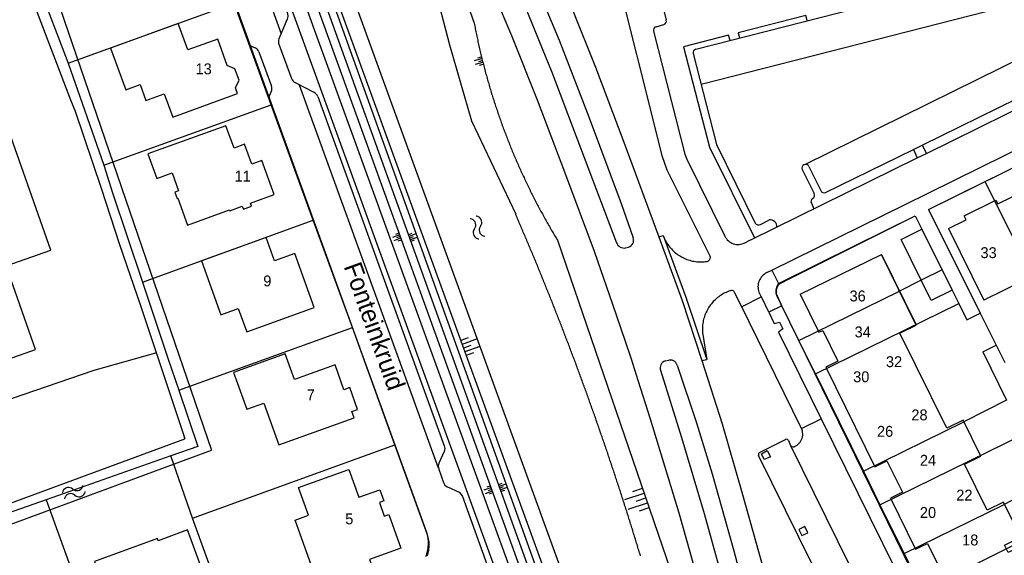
# Model space of a CAD drawing. Extents: x 123992 to 125854, y 449108 to 451911.
# Tile 100 of 175: x 125349 to 125484, y 450406 to 450480. Entities that reach past the tile are written whole.
import ezdxf
from ezdxf.enums import TextEntityAlignment as Align

# ---------------------------------------------------------------- set-up
doc = ezdxf.new("R2010")
doc.units = 0
for name, color, linetype in [('DEFAULT_113', 2, 'CONTINUOUS'), ('DEFAULT_117', 3, 'CONTINUOUS'), ('DEFAULT_21', 8, 'CONTINUOUS'), ('DEFAULT_4', 1, 'CONTINUOUS'), ('DEFAULT_48', 141, 'CONTINUOUS'), ('DEFAULT_7', 5, 'CONTINUOUS'), ('DEFAULT_79', 9, 'CONTINUOUS'), ('DEFAULT_80', 9, 'CONTINUOUS'), ('DEFAULT_99', 9, 'CONTINUOUS'), ('S04_TALUD', 9, 'CONTINUOUS'), ('S05_WATER', 141, 'CONTINUOUS')]:
    doc.layers.add(name, color=color, linetype=linetype)

msp = doc.modelspace()

# ---------------------------------------------------------------- linework, layer by layer
at = {"layer": 'DEFAULT_21'}
for points in [[(125349.938, 450488.312), (125355.27, 450474.208)], [(125355.27, 450474.208), (125378.125, 450482.486)], [(125383.231, 450468.49), (125378.125, 450482.486)], [(125355.27, 450474.208), (125360.183, 450460.182)], [(125360.183, 450460.182), (125383.231, 450468.49)], [(125388.992, 450452.619), (125383.231, 450468.49)], [(125360.183, 450460.182), (125361.405, 450456.353), (125365.502, 450444.076)], [(125481.447, 450457.914), (125486.295, 450460.305)], [(125473.642, 450454.065), (125481.447, 450457.914)], [(125487.844, 450445.042), (125481.447, 450457.914)], [(125473.642, 450454.065), (125480.755, 450439.789)], [(125365.502, 450444.076), (125388.992, 450452.619)], [(125394.389, 450437.828), (125388.992, 450452.619)], [(125454.862, 450444.697), (125471.833, 450453.179)], [(125471.833, 450453.179), (125472.739, 450451.358)], [(125472.739, 450451.358), (125475.524, 450445.763)], [(125475.524, 450445.763), (125472.634, 450444.322), (125469.647, 450442.847)], [(125475.524, 450445.763), (125476.911, 450442.975), (125477.808, 450441.152)], [(125365.502, 450444.076), (125369.003, 450433.585), (125370.498, 450429.202)], [(125453.082, 450443.807), (125454.862, 450444.697)], [(125453.082, 450443.807), (125452.96, 450443.649), (125452.858, 450443.477), (125452.778, 450443.294), (125452.721, 450443.102), (125452.688, 450442.905), (125452.679, 450442.705), (125452.695, 450442.506), (125452.722, 450442.364)], [(125455.823, 450436.054), (125469.647, 450442.847)], [(125452.722, 450442.364), (125453.344, 450441.099)], [(125455.823, 450436.054), (125453.344, 450441.099)], [(125458.081, 450431.46), (125477.808, 450441.152)], [(125477.808, 450441.152), (125478.927, 450438.878)], [(125478.927, 450438.878), (125480.755, 450439.789)], [(125480.755, 450439.789), (125482.945, 450435.394)], [(125370.498, 450429.202), (125394.389, 450437.828)], [(125400.212, 450421.696), (125394.389, 450437.828)], [(125458.005, 450431.614), (125455.823, 450436.054)], [(125481.143, 450434.496), (125482.945, 450435.394)], [(125482.945, 450435.394), (125484.142, 450432.991)], [(125481.143, 450434.496), (125484.366, 450427.824)], [(125458.005, 450431.614), (125458.081, 450431.46)], [(125458.081, 450431.46), (125464.689, 450418.048)], [(125370.498, 450429.202), (125373.138, 450421.462)], [(125484.366, 450427.824), (125478.497, 450424.834)], [(125464.689, 450418.048), (125478.497, 450424.834)], [(125466.969, 450413.42), (125486.687, 450423.107)], [(125373.138, 450421.462), (125369.408, 450420.15)], [(125372.418, 450411.566), (125400.212, 450421.696)], [(125404.539, 450409.807), (125400.212, 450421.696)], [(125369.408, 450420.15), (125352.277, 450414.125)], [(125372.418, 450411.566), (125369.408, 450420.15)], [(125464.689, 450418.048), (125466.969, 450413.42)], [(125489.924, 450416.528), (125484.076, 450413.48)], [(125352.277, 450414.125), (125333.665, 450407.579)], [(125352.277, 450414.125), (125361.387, 450388.888)], [(125466.969, 450413.42), (125470.28, 450406.701)], [(125470.28, 450406.701), (125484.076, 450413.48)], [(125378.424, 450395.027), (125372.418, 450411.566)], [(125475.962, 450403.175), (125492.45, 450411.394)], [(125404.508, 450406.291), (125404.578, 450406.478), (125404.641, 450406.668), (125404.696, 450406.86), (125404.743, 450407.054), (125404.782, 450407.251), (125404.812, 450407.448), (125404.835, 450407.647), (125404.849, 450407.846), (125404.855, 450408.046), (125404.853, 450408.246), (125404.842, 450408.446), (125404.823, 450408.645), (125404.796, 450408.843), (125404.76, 450409.04), (125404.717, 450409.235), (125404.665, 450409.428), (125404.606, 450409.619), (125404.539, 450409.807)], [(125470.28, 450406.701), (125472.795, 450401.597)]]:
    msp.add_lwpolyline(points, dxfattribs=at)
at = {"layer": 'DEFAULT_4'}
for points in [[(125370.422, 450479.661), (125361.116, 450476.279)], [(125378.804, 450471.858), (125378.23, 450473.432), (125377.18, 450473.919), (125375.859, 450477.544), (125371.736, 450476.046), (125370.422, 450479.661)], [(125361.116, 450476.279), (125363.202, 450470.541), (125365.192, 450471.264)], [(125365.192, 450471.264), (125365.981, 450469.095)], [(125368.488, 450470.006), (125369.669, 450466.766), (125378.593, 450470.022), (125378.308, 450470.805), (125378.804, 450471.858)], [(125365.981, 450469.095), (125368.488, 450470.006)], [(125352.892, 450448.468), (125346.245, 450467.368), (125335.037, 450463.426), (125341.701, 450444.479), (125342.298, 450444.557), (125343.936, 450439.899), (125336.962, 450437.446), (125339.311, 450430.766), (125350.798, 450434.806), (125346.753, 450446.308), (125352.892, 450448.468)], [(125383.625, 450456.119), (125381.927, 450460.813), (125380.561, 450460.317), (125379.558, 450463.065), (125378.119, 450462.539), (125376.99, 450465.613), (125366.248, 450461.718), (125367.474, 450458.336), (125369.588, 450459.102), (125370.476, 450456.65), (125369.958, 450456.464), (125370.276, 450455.581), (125370.379, 450455.619), (125371.728, 450451.909), (125377.504, 450454.011), (125377.542, 450453.907), (125379.245, 450454.529), (125379.393, 450454.116), (125380.52, 450454.524), (125380.37, 450454.938), (125383.625, 450456.119)], [(125483.201, 450454.834), (125494.935, 450460.606)], [(125476.394, 450451.46), (125478.816, 450452.661), (125478.551, 450453.195), (125482.934, 450455.372), (125483.201, 450454.834)], [(125509.234, 450455.38), (125481.28, 450441.605)], [(125473.995, 450441.546), (125469.882, 450449.934), (125472.735, 450451.356)], [(125472.735, 450451.356), (125476.911, 450442.975)], [(125476.394, 450451.46), (125481.28, 450441.605)], [(125389.155, 450440.59), (125386.46, 450448.021), (125383.679, 450447.009), (125382.512, 450450.213), (125373.621, 450446.998), (125376.308, 450439.567), (125378.698, 450440.431), (125379.855, 450437.233), (125389.155, 450440.59)], [(125455.993, 450442.4), (125467.169, 450447.891), (125471.968, 450438.195)], [(125502.738, 450375.657), (125497.916, 450385.45), (125495.67, 450384.344), (125492.533, 450390.714), (125494.779, 450391.82), (125492.342, 450396.77), (125490.096, 450395.664), (125486.959, 450402.034), (125489.205, 450403.14), (125486.834, 450407.956), (125484.588, 450406.85), (125484.097, 450407.847), (125486.343, 450408.953), (125483.971, 450413.769), (125481.725, 450412.663), (125478.593, 450419.023), (125480.839, 450420.129), (125478.406, 450425.071), (125476.16, 450423.965), (125469.71, 450437.064), (125471.956, 450438.17), (125467.169, 450447.891)], [(125476.911, 450442.975), (125473.995, 450441.546)], [(125455.993, 450442.4), (125458.567, 450437.172), (125459.105, 450437.437), (125461.198, 450433.187), (125459.53, 450432.365), (125466.28, 450418.655), (125467.939, 450419.472), (125470.071, 450415.14), (125468.413, 450414.324), (125471.874, 450407.293), (125473.533, 450408.11), (125478.416, 450398.193), (125476.757, 450397.376), (125480.222, 450390.337), (125481.872, 450391.149), (125483.978, 450386.872), (125482.328, 450386.059), (125485.803, 450379.002), (125487.453, 450379.814), (125489.51, 450375.636), (125488.972, 450375.371), (125491.546, 450370.143)], [(125395.097, 450426.548), (125394.021, 450429.556), (125393.218, 450429.27), (125392.001, 450432.673), (125386.415, 450430.678), (125385.15, 450434.205), (125378.035, 450431.651), (125379.86, 450426.569), (125382.217, 450427.415), (125384.278, 450421.672), (125394.621, 450425.379), (125394.3, 450426.262), (125395.097, 450426.548)], [(125401.073, 450407.448), (125396.754, 450405.895), (125397.058, 450405.048), (125394.018, 450403.948), (125393.717, 450404.796), (125389.39, 450403.248), (125386.5, 450411.316), (125388.363, 450411.984), (125386.989, 450415.817), (125393.912, 450418.297), (125395.273, 450414.465), (125398.181, 450415.5), (125398.731, 450413.956), (125398.111, 450413.734), (125398.78, 450411.871), (125399.401, 450412.095), (125401.073, 450407.448)], [(125374.911, 450401.21), (125371.729, 450409.955), (125367.671, 450408.478), (125367.567, 450408.765), (125358.908, 450405.616), (125363.199, 450393.869), (125371.848, 450397.012), (125370.861, 450399.736), (125374.911, 450401.21)]]:
    msp.add_lwpolyline(points, dxfattribs=at)
at = {"layer": 'DEFAULT_48'}
for points in [[(125344.253, 450500), (125344.999, 450497.846), (125347.605, 450490.735), (125351.173, 450480.847), (125355.622, 450469.161), (125356.263, 450467.604), (125359.832, 450456.996), (125362.358, 450449.266), (125365.285, 450440.715), (125371.057, 450423.377), (125371.352, 450422.51)], [(125347.972, 450500), (125375.024, 450420.934)], [(125388.419, 450500), (125437.766, 450364.033)], [(125399.637, 450500), (125405.042, 450487.152), (125407.772, 450476.764), (125410.775, 450466.287), (125416.86, 450453.415)], [(125434.018, 450406.415), (125433.961, 450406.606), (125433.903, 450406.798), (125433.845, 450406.989), (125433.787, 450407.18), (125433.729, 450407.372), (125433.671, 450407.563), (125433.613, 450407.755), (125433.554, 450407.946), (125433.496, 450408.137), (125433.438, 450408.328), (125433.379, 450408.52), (125433.32, 450408.711), (125433.262, 450408.902), (125433.203, 450409.093), (125433.144, 450409.284), (125433.085, 450409.475), (125433.026, 450409.666), (125432.967, 450409.857), (125432.907, 450410.049), (125432.848, 450410.239), (125432.789, 450410.43), (125432.729, 450410.621), (125432.669, 450410.812), (125432.61, 450411.003), (125432.55, 450411.194), (125432.49, 450411.385), (125432.43, 450411.576), (125432.37, 450411.766), (125432.31, 450411.957), (125432.25, 450412.148), (125432.189, 450412.339), (125432.129, 450412.529), (125432.068, 450412.72), (125432.008, 450412.91), (125431.947, 450413.101), (125431.886, 450413.292), (125431.826, 450413.482), (125431.765, 450413.673), (125431.704, 450413.863), (125431.642, 450414.053), (125431.581, 450414.244), (125431.52, 450414.434), (125431.459, 450414.625), (125431.397, 450414.815), (125431.336, 450415.005), (125431.274, 450415.195), (125431.212, 450415.386), (125431.15, 450415.576), (125431.088, 450415.766), (125431.026, 450415.956), (125430.964, 450416.146), (125430.902, 450416.336), (125430.84, 450416.527), (125430.778, 450416.717), (125430.715, 450416.907), (125430.653, 450417.097), (125430.59, 450417.287), (125430.527, 450417.476), (125430.465, 450417.666), (125430.402, 450417.856), (125430.339, 450418.046), (125430.276, 450418.236), (125430.213, 450418.426), (125430.149, 450418.615), (125430.086, 450418.805), (125430.023, 450418.995), (125429.959, 450419.184), (125429.896, 450419.374), (125429.832, 450419.564), (125429.768, 450419.753), (125429.704, 450419.943), (125429.641, 450420.132), (125429.577, 450420.322), (125429.512, 450420.511), (125429.448, 450420.701), (125429.384, 450420.89), (125429.32, 450421.079), (125429.255, 450421.269), (125429.191, 450421.458), (125429.126, 450421.647), (125429.061, 450421.837), (125428.997, 450422.026), (125428.932, 450422.215), (125428.867, 450422.404), (125428.802, 450422.593), (125428.737, 450422.782), (125428.671, 450422.971), (125428.606, 450423.16), (125428.541, 450423.349), (125428.475, 450423.538), (125428.41, 450423.727), (125428.344, 450423.916), (125428.278, 450424.105), (125428.212, 450424.294), (125428.146, 450424.483), (125428.08, 450424.672), (125428.014, 450424.86), (125427.948, 450425.049), (125427.882, 450425.238), (125427.815, 450425.426), (125427.749, 450425.615), (125427.682, 450425.804), (125427.616, 450425.992), (125427.549, 450426.181), (125427.482, 450426.369), (125427.415, 450426.558), (125427.349, 450426.746), (125427.281, 450426.935), (125427.214, 450427.123), (125427.147, 450427.311), (125427.08, 450427.5), (125427.012, 450427.688), (125426.945, 450427.876), (125426.877, 450428.065), (125426.81, 450428.253), (125426.742, 450428.441), (125426.674, 450428.629), (125426.606, 450428.817), (125426.538, 450429.005), (125426.47, 450429.193), (125426.402, 450429.381), (125426.334, 450429.569), (125426.265, 450429.757), (125426.197, 450429.945), (125426.128, 450430.133), (125426.06, 450430.321), (125425.991, 450430.509), (125425.922, 450430.697), (125425.853, 450430.884), (125425.784, 450431.072), (125425.715, 450431.26), (125425.646, 450431.448), (125425.577, 450431.635), (125425.508, 450431.823), (125425.438, 450432.01), (125425.369, 450432.198), (125425.299, 450432.385), (125425.229, 450432.573), (125425.16, 450432.76), (125425.09, 450432.948), (125425.02, 450433.135), (125424.95, 450433.322), (125424.88, 450433.51), (125424.81, 450433.697), (125424.739, 450433.884), (125424.669, 450434.072), (125424.599, 450434.259), (125424.528, 450434.446), (125424.458, 450434.633), (125424.387, 450434.82), (125424.316, 450435.007), (125424.245, 450435.194), (125424.174, 450435.381), (125424.103, 450435.568), (125424.032, 450435.755), (125423.961, 450435.942), (125423.89, 450436.129), (125423.818, 450436.316), (125423.747, 450436.502), (125423.675, 450436.689), (125423.604, 450436.876), (125423.532, 450437.063), (125423.46, 450437.249), (125423.388, 450437.436), (125423.316, 450437.623), (125423.244, 450437.809), (125423.172, 450437.996), (125423.1, 450438.182), (125423.027, 450438.369), (125422.955, 450438.555), (125422.882, 450438.741), (125422.81, 450438.928), (125422.737, 450439.114), (125422.664, 450439.3), (125422.592, 450439.487), (125422.519, 450439.673), (125422.446, 450439.859), (125422.373, 450440.045), (125422.299, 450440.231), (125422.226, 450440.417), (125422.153, 450440.604), (125422.079, 450440.79), (125422.006, 450440.976), (125421.932, 450441.162), (125421.858, 450441.347), (125421.785, 450441.533), (125421.711, 450441.719), (125421.637, 450441.905), (125421.563, 450442.091), (125421.489, 450442.277), (125421.414, 450442.462), (125421.34, 450442.648), (125421.266, 450442.834), (125421.191, 450443.019), (125421.117, 450443.205), (125421.042, 450443.39), (125420.967, 450443.576), (125420.893, 450443.761), (125420.818, 450443.947), (125420.743, 450444.132), (125420.668, 450444.318), (125420.592, 450444.503), (125420.517, 450444.688), (125420.442, 450444.874), (125420.366, 450445.059), (125420.291, 450445.244), (125420.215, 450445.429), (125420.14, 450445.614), (125420.064, 450445.799), (125419.988, 450445.984), (125419.912, 450446.169), (125419.836, 450446.354), (125419.76, 450446.539), (125419.684, 450446.724), (125419.608, 450446.909), (125419.531, 450447.094), (125419.455, 450447.279), (125419.378, 450447.464), (125419.302, 450447.648), (125419.225, 450447.833), (125419.148, 450448.018), (125419.071, 450448.202), (125418.994, 450448.387), (125418.917, 450448.572), (125418.84, 450448.756), (125418.763, 450448.941), (125418.686, 450449.125), (125418.608, 450449.31), (125418.531, 450449.494), (125418.453, 450449.678), (125418.376, 450449.863), (125418.298, 450450.047), (125418.22, 450450.231), (125418.142, 450450.415), (125418.064, 450450.6), (125417.986, 450450.784), (125417.908, 450450.968), (125417.83, 450451.152), (125417.752, 450451.336), (125417.673, 450451.52), (125417.595, 450451.704), (125417.516, 450451.888), (125417.438, 450452.072), (125417.359, 450452.255), (125417.28, 450452.439), (125417.201, 450452.623), (125417.122, 450452.807), (125417.043, 450452.991), (125416.964, 450453.174), (125416.885, 450453.358), (125416.86, 450453.415)], [(125332.684, 450415.196), (125334.879, 450409.053), (125371.352, 450422.51)], [(125330.094, 450414.271), (125333.224, 450405.511), (125375.024, 450420.934)]]:
    msp.add_lwpolyline(points, dxfattribs=at)
at = {"layer": 'DEFAULT_7'}
msp.add_lwpolyline([(125463.67, 450449.14), (125471.833, 450453.179), (125472.733, 450451.356)], dxfattribs=at)
at = {"layer": 'DEFAULT_79'}
for points in [[(125376.736, 450500), (125384.576, 450478.248)], [(125435.277, 450351.633), (125436.088, 450352.332), (125435.695, 450354.31), (125383.066, 450500)], [(125384.308, 450500), (125435.733, 450357.205), (125437.769, 450351.281)], [(125385.454, 450500), (125436.102, 450359.03), (125436.464, 450355.82)], [(125386.041, 450500), (125435.986, 450362.581)], [(125403.654, 450500), (125405.347, 450496.094), (125411.152, 450479.72)], [(125442.367, 450471.33), (125496.99, 450485.341)], [(125411.152, 450479.72), (125411.189, 450479.524), (125411.227, 450479.327), (125411.265, 450479.131), (125411.304, 450478.935), (125411.343, 450478.738), (125411.383, 450478.542), (125411.423, 450478.346), (125411.463, 450478.151), (125411.504, 450477.955), (125411.545, 450477.759), (125411.587, 450477.564), (125411.629, 450477.368), (125411.672, 450477.173), (125411.715, 450476.977), (125411.758, 450476.782), (125411.802, 450476.587), (125411.847, 450476.392), (125411.891, 450476.197), (125411.937, 450476.002), (125411.982, 450475.807), (125412.028, 450475.613), (125412.075, 450475.418), (125412.122, 450475.224), (125412.169, 450475.03), (125412.217, 450474.835), (125412.265, 450474.641), (125412.314, 450474.447), (125412.363, 450474.253), (125412.413, 450474.06), (125412.463, 450473.866), (125412.513, 450473.673), (125412.564, 450473.479), (125412.615, 450473.286), (125412.667, 450473.093), (125412.719, 450472.899), (125412.772, 450472.707), (125412.825, 450472.514), (125412.878, 450472.321), (125412.932, 450472.128), (125412.986, 450471.936), (125413.041, 450471.743), (125413.096, 450471.551), (125413.152, 450471.359), (125413.208, 450471.167), (125413.264, 450470.975), (125413.321, 450470.783), (125413.378, 450470.592), (125413.436, 450470.4), (125413.494, 450470.209), (125413.553, 450470.018), (125413.612, 450469.827), (125413.671, 450469.636), (125413.731, 450469.445), (125413.791, 450469.254), (125413.852, 450469.064), (125413.913, 450468.873), (125413.975, 450468.683), (125414.037, 450468.493), (125414.099, 450468.303), (125414.162, 450468.113), (125414.225, 450467.923), (125414.289, 450467.733), (125414.353, 450467.544), (125414.417, 450467.355), (125414.482, 450467.166), (125414.548, 450466.977), (125414.613, 450466.788), (125414.68, 450466.599), (125414.746, 450466.41), (125414.813, 450466.222), (125414.881, 450466.034), (125414.949, 450465.846), (125415.017, 450465.658), (125415.086, 450465.47), (125415.155, 450465.282), (125415.224, 450465.095), (125415.294, 450464.907), (125415.365, 450464.72), (125415.435, 450464.533), (125415.507, 450464.346), (125415.578, 450464.159), (125415.65, 450463.973), (125415.723, 450463.786), (125415.796, 450463.6), (125415.869, 450463.414), (125415.943, 450463.228), (125416.017, 450463.042), (125416.091, 450462.857), (125416.166, 450462.671), (125416.242, 450462.486), (125416.317, 450462.301), (125416.394, 450462.116), (125416.47, 450461.931), (125416.547, 450461.747), (125416.625, 450461.562), (125416.702, 450461.378), (125416.781, 450461.194), (125416.859, 450461.01), (125416.938, 450460.826), (125417.018, 450460.643), (125417.098, 450460.46), (125417.178, 450460.276), (125417.259, 450460.093), (125417.34, 450459.911), (125417.421, 450459.728), (125417.503, 450459.545), (125417.586, 450459.363), (125417.668, 450459.181), (125417.752, 450458.999), (125417.835, 450458.817), (125417.919, 450458.636), (125418.003, 450458.455), (125418.088, 450458.273), (125418.173, 450458.093), (125418.259, 450457.912), (125418.345, 450457.731), (125418.431, 450457.551), (125418.518, 450457.371), (125418.605, 450457.191), (125418.693, 450457.011), (125418.781, 450456.831), (125418.869, 450456.652), (125418.958, 450456.473), (125419.047, 450456.294), (125419.137, 450456.115), (125419.227, 450455.936), (125419.317, 450455.758), (125419.408, 450455.579), (125419.499, 450455.401), (125419.591, 450455.224), (125419.683, 450455.046), (125419.775, 450454.869), (125419.868, 450454.691), (125419.961, 450454.514), (125420.054, 450454.338), (125420.148, 450454.161), (125420.243, 450453.985), (125420.337, 450453.809), (125420.432, 450453.633), (125420.528, 450453.457), (125420.624, 450453.281), (125420.72, 450453.106), (125420.817, 450452.931), (125420.914, 450452.756), (125421.011, 450452.582), (125421.109, 450452.407), (125421.207, 450452.233), (125421.306, 450452.059), (125421.405, 450451.885), (125421.504, 450451.712), (125421.604, 450451.538), (125421.704, 450451.365), (125421.805, 450451.192), (125421.906, 450451.02), (125422.007, 450450.847), (125422.109, 450450.675), (125422.211, 450450.503), (125422.314, 450450.331), (125422.416, 450450.16), (125422.52, 450449.988), (125422.592, 450449.869)], [(125456.647, 450460.273), (125497.247, 450480.334)], [(125387.089, 450471.241), (125406.215, 450418.519)], [(125422.592, 450449.869), (125438.172, 450404.412), (125447.597, 450366.037)], [(125437.143, 450450.506), (125440.277, 450442.021), (125443.137, 450433.401)]]:
    msp.add_lwpolyline(points, dxfattribs=at)
at = {"layer": 'DEFAULT_80'}
msp.add_lwpolyline([(125330.386, 450422.295), (125342.641, 450426.381), (125358.873, 450431.948), (125367.37, 450434.333)], dxfattribs=at)
at = {"layer": 'DEFAULT_99'}
for points in [[(125371.887, 450500), (125404.649, 450409.529)], [(125378.623, 450500), (125385.466, 450481.036), (125385.502, 450480.636), (125385.41, 450480.255), (125384.294, 450477.563)], [(125379.371, 450500), (125413.904, 450404.918), (125413.8, 450404.883)], [(125381.472, 450500), (125432.523, 450359.293)], [(125406.927, 450500), (125410.816, 450490.942), (125416.296, 450478.012), (125419.797, 450469.185), (125423.576, 450459.265), (125427.643, 450448.344), (125430.194, 450441.058), (125431.913, 450435.933)], [(125410.498, 450500), (125417.353, 450484.016), (125421.845, 450472.979), (125430.735, 450449.506)], [(125413.2, 450500), (125418.572, 450487.548), (125422.839, 450477.377), (125426.81, 450467.079), (125431.36, 450454.886), (125433.036, 450450.175)], [(125416.751, 450500), (125424.666, 450481.575), (125427.834, 450473.678), (125431.713, 450463.36), (125436.556, 450450.318), (125436.56, 450450.304)], [(125432.515, 450500), (125437.574, 450480.165)], [(125430.061, 450489.179), (125436.966, 450461.512), (125437.645, 450459.551), (125443.629, 450447.614)], [(125441.63, 450476.15), (125495.28, 450489.885)], [(125456.958, 450480.101), (125456.76, 450480.8), (125447.471, 450478.409), (125447.647, 450477.704)], [(125436.179, 450479.24), (125437.224, 450479.521)], [(125437.224, 450479.521), (125437.4, 450479.613), (125437.529, 450479.765), (125437.591, 450479.954), (125437.578, 450480.152), (125437.574, 450480.165)], [(125436.179, 450479.24), (125435.999, 450479.155), (125435.868, 450479.006), (125435.806, 450478.818), (125435.82, 450478.633)], [(125435.82, 450478.633), (125440.108, 450461.699), (125440.388, 450460.988), (125445.636, 450450.402)], [(125446.362, 450477.355), (125446.133, 450478.067), (125439.957, 450476.483), (125443.508, 450462.643), (125449.722, 450450.153)], [(125380.284, 450476.654), (125381.026, 450476.342)], [(125384.294, 450477.563), (125384.236, 450477.372), (125384.217, 450477.173), (125384.236, 450476.974), (125384.283, 450476.811)], [(125384.283, 450476.811), (125386.027, 450472.085)], [(125381.532, 450475.768), (125381.449, 450475.95), (125381.332, 450476.111), (125381.184, 450476.246), (125381.026, 450476.342)], [(125381.532, 450475.768), (125383.245, 450471.057)], [(125441.63, 450476.15), (125441.457, 450476.051), (125441.331, 450475.898), (125441.267, 450475.709), (125441.271, 450475.531)], [(125441.271, 450475.531), (125444.502, 450463.004), (125449.812, 450452.2)], [(125386.027, 450472.085), (125386.115, 450471.906), (125386.238, 450471.748), (125386.391, 450471.62), (125386.535, 450471.54)], [(125386.535, 450471.54), (125389.106, 450470.211)], [(125472.775, 450462.942), (125491.062, 450471.93)], [(125473.602, 450456.334), (125484.304, 450461.577), (125494.288, 450466.502), (125504.705, 450471.588)], [(125382.891, 450469.496), (125383.241, 450470.287)], [(125383.241, 450470.287), (125383.297, 450470.479), (125383.316, 450470.677), (125383.297, 450470.876), (125383.245, 450471.057)], [(125389.616, 450469.628), (125389.534, 450469.81), (125389.418, 450469.972), (125389.272, 450470.109), (125389.106, 450470.211)], [(125473.354, 450461.799), (125491.574, 450470.775)], [(125473.642, 450454.065), (125486.969, 450460.637), (125496.932, 450465.568), (125507.168, 450470.603)], [(125389.616, 450469.628), (125407.037, 450421.521), (125407.094, 450421.174), (125407.023, 450420.754), (125406.292, 450419.144), (125406.215, 450418.722), (125406.271, 450418.343), (125406.948, 450416.495)], [(125459.494, 450456.414), (125471.571, 450462.35)], [(125471.571, 450462.35), (125472.775, 450462.942)], [(125471.571, 450462.35), (125472.105, 450461.184)], [(125472.105, 450461.184), (125473.354, 450461.799)], [(125472.775, 450462.942), (125473.354, 450461.8)], [(125449.204, 450449.903), (125472.105, 450461.184)], [(125457.194, 450459.996), (125457.075, 450460.155), (125456.904, 450460.256), (125456.707, 450460.283), (125456.515, 450460.233), (125456.358, 450460.112), (125456.259, 450459.939), (125456.234, 450459.742), (125456.283, 450459.56)], [(125456.283, 450459.56), (125457.927, 450456.283)], [(125457.194, 450459.996), (125458.822, 450456.675)], [(125452.119, 450445.739), (125473.602, 450456.334)], [(125457.711, 450455.601), (125457.867, 450455.723), (125457.964, 450455.897), (125457.984, 450456.095), (125457.927, 450456.283)], [(125458.822, 450456.675), (125458.935, 450456.511), (125459.102, 450456.404), (125459.297, 450456.369), (125459.491, 450456.413), (125459.494, 450456.414)], [(125457.711, 450455.601), (125457.567, 450455.464), (125457.485, 450455.283), (125457.477, 450455.085), (125457.532, 450454.922)], [(125457.532, 450454.922), (125457.864, 450454.178)], [(125473.642, 450454.065), (125478.719, 450443.876)], [(125449.812, 450452.2), (125449.956, 450452.062), (125450.136, 450451.978), (125450.334, 450451.958), (125450.527, 450452.003)], [(125450.527, 450452.003), (125451.662, 450452.613)], [(125452.797, 450451.673), (125452.785, 450451.872), (125452.73, 450452.064), (125452.635, 450452.24), (125452.504, 450452.391), (125452.344, 450452.51), (125452.162, 450452.592), (125451.967, 450452.633), (125451.767, 450452.632), (125451.662, 450452.613)], [(125430.735, 450449.506), (125430.817, 450449.324), (125430.931, 450449.16), (125431.072, 450449.019), (125431.237, 450448.906), (125431.42, 450448.826), (125431.614, 450448.779), (125431.814, 450448.769), (125431.974, 450448.788)], [(125432.377, 450448.91), (125432.561, 450448.987), (125432.727, 450449.099), (125432.866, 450449.241), (125432.975, 450449.409), (125433.048, 450449.595), (125433.083, 450449.791), (125433.077, 450449.991), (125433.036, 450450.175)], [(125436.56, 450450.304), (125437.143, 450450.506)], [(125436.56, 450450.304), (125439.78, 450441.55), (125442.486, 450433.294)], [(125437.143, 450450.506), (125437.214, 450450.319), (125437.293, 450450.135), (125437.377, 450449.954), (125437.469, 450449.776), (125437.566, 450449.601), (125437.67, 450449.431), (125437.78, 450449.263), (125437.896, 450449.101), (125438.018, 450448.942), (125438.145, 450448.788), (125438.278, 450448.638), (125438.416, 450448.494), (125438.56, 450448.354), (125438.708, 450448.22), (125438.861, 450448.091), (125439.019, 450447.968), (125439.181, 450447.851), (125439.347, 450447.74), (125439.517, 450447.634), (125439.69, 450447.535), (125439.868, 450447.443), (125440.048, 450447.356), (125440.231, 450447.277), (125440.418, 450447.204), (125440.606, 450447.137), (125440.797, 450447.078), (125440.99, 450447.026), (125441.185, 450446.98), (125441.381, 450446.942), (125441.579, 450446.911), (125441.777, 450446.887), (125441.977, 450446.87), (125442.177, 450446.86), (125442.376, 450446.858), (125442.576, 450446.863), (125442.776, 450446.875), (125442.975, 450446.894), (125443.023, 450446.9)], [(125445.636, 450450.402), (125445.731, 450450.226), (125445.843, 450450.061), (125445.971, 450449.907), (125446.114, 450449.767), (125446.27, 450449.642), (125446.437, 450449.532), (125446.615, 450449.44), (125446.8, 450449.366), (125446.992, 450449.311), (125447.189, 450449.275), (125447.388, 450449.259), (125447.588, 450449.262), (125447.787, 450449.286), (125447.982, 450449.328), (125448.172, 450449.391), (125448.303, 450449.446)], [(125448.303, 450449.446), (125449.173, 450449.885)], [(125431.974, 450448.788), (125432.377, 450448.91)], [(125453.032, 450443.888), (125463.67, 450449.14)], [(125443.023, 450446.9), (125443.221, 450446.92), (125443.401, 450447.005), (125443.541, 450447.146), (125443.625, 450447.327), (125443.643, 450447.525), (125443.629, 450447.614)], [(125451.413, 450445.39), (125452.119, 450445.739)], [(125452.119, 450445.739), (125453.032, 450443.888)], [(125451.413, 450445.39), (125451.239, 450445.292), (125451.074, 450445.179), (125450.92, 450445.052), (125450.778, 450444.911), (125450.649, 450444.758), (125450.534, 450444.594), (125450.435, 450444.421), (125450.352, 450444.239), (125450.285, 450444.05), (125450.236, 450443.856), (125450.205, 450443.659), (125450.191, 450443.46), (125450.195, 450443.26), (125450.217, 450443.061), (125450.257, 450442.865), (125450.315, 450442.674), (125450.389, 450442.488), (125450.48, 450442.31), (125450.587, 450442.141), (125450.657, 450442.045)], [(125446.39, 450442.882), (125446.201, 450442.818), (125446.014, 450442.746), (125445.83, 450442.668), (125445.648, 450442.584), (125445.47, 450442.493), (125445.296, 450442.395), (125445.125, 450442.292), (125444.957, 450442.182), (125444.794, 450442.066), (125444.636, 450441.945), (125444.481, 450441.817), (125444.332, 450441.685), (125444.187, 450441.547), (125444.047, 450441.403), (125443.913, 450441.255), (125443.784, 450441.102), (125443.661, 450440.945), (125443.543, 450440.783), (125443.432, 450440.617), (125443.326, 450440.447), (125443.227, 450440.274), (125443.134, 450440.097), (125443.047, 450439.917), (125442.967, 450439.733), (125442.894, 450439.547), (125442.827, 450439.359), (125442.767, 450439.168), (125442.715, 450438.975), (125442.669, 450438.78), (125442.63, 450438.584), (125442.599, 450438.386), (125442.574, 450438.188), (125442.557, 450437.989), (125442.547, 450437.789), (125442.544, 450437.589), (125442.549, 450437.389), (125442.56, 450437.189), (125442.564, 450437.143)], [(125446.977, 450442.654), (125446.858, 450442.813), (125446.683, 450442.905), (125446.484, 450442.911), (125446.39, 450442.882)], [(125453.032, 450443.888), (125452.912, 450443.728), (125452.813, 450443.555), (125452.736, 450443.37), (125452.681, 450443.178), (125452.651, 450442.98), (125452.646, 450442.78), (125452.665, 450442.581), (125452.708, 450442.386), (125452.762, 450442.228)], [(125447.95, 450440.694), (125446.977, 450442.654)], [(125450.657, 450442.045), (125447.95, 450440.694)], [(125451.669, 450439.947), (125450.657, 450442.045)], [(125453.462, 450440.811), (125452.762, 450442.228)], [(125448.979, 450438.621), (125447.95, 450440.694)], [(125453.462, 450440.811), (125451.669, 450439.947)], [(125489.33, 450367.582), (125453.462, 450440.811)], [(125451.669, 450439.947), (125452.435, 450438.358), (125453.14, 450438.55), (125453.59, 450437.624), (125453.005, 450437.168), (125458.889, 450425.254)], [(125456.184, 450423.946), (125448.979, 450438.621)], [(125442.564, 450437.143), (125443.137, 450433.401)], [(125431.913, 450435.933), (125432.726, 450433.507)], [(125432.726, 450433.507), (125433.665, 450430.583)], [(125437.405, 450433.219), (125437.938, 450433.329)], [(125439.084, 450432.655), (125439.001, 450432.837), (125438.884, 450432.999), (125438.738, 450433.135), (125438.569, 450433.24), (125438.382, 450433.31), (125438.185, 450433.343), (125437.985, 450433.336), (125437.938, 450433.329)], [(125442.486, 450433.294), (125443.137, 450433.401)], [(125442.486, 450433.294), (125445.254, 450424.573), (125448.055, 450414.861), (125450.924, 450404.675), (125453.518, 450394.818), (125456.503, 450382.227), (125458.732, 450372.828), (125460.171, 450366.211)], [(125437.405, 450433.219), (125437.225, 450433.132), (125437.065, 450433.013), (125436.932, 450432.864), (125436.829, 450432.693), (125436.762, 450432.505), (125436.732, 450432.307), (125436.741, 450432.108), (125436.779, 450431.944)], [(125436.779, 450431.944), (125439.666, 450422.706), (125442.786, 450412.209), (125446.26, 450399.597), (125449.964, 450385.09), (125452.682, 450373.449), (125454.711, 450363.974)], [(125439.084, 450432.655), (125441.743, 450424.72), (125443.874, 450417.674), (125446.875, 450407.066), (125450.465, 450393.603), (125453.911, 450379.241), (125457.202, 450364.503)], [(125433.665, 450430.583), (125435.38, 450425.245), (125439.297, 450412.332), (125442.225, 450401.897), (125445.327, 450390), (125447.902, 450379.335), (125450.57, 450367.505), (125451.402, 450363.572)], [(125456.184, 450423.946), (125458.889, 450425.254)], [(125458.889, 450425.254), (125470.663, 450401.34)], [(125455.234, 450421.427), (125455.411, 450421.52), (125455.578, 450421.63), (125455.732, 450421.758), (125455.871, 450421.901), (125455.996, 450422.057), (125456.103, 450422.226), (125456.192, 450422.405), (125456.262, 450422.592), (125456.312, 450422.786), (125456.341, 450422.984), (125456.35, 450423.183), (125456.338, 450423.383), (125456.305, 450423.58), (125456.251, 450423.773), (125456.184, 450423.946)], [(125450.389, 450420.627), (125453.97, 450422.431)], [(125454.368, 450422.274), (125454.235, 450422.418), (125454.041, 450422.451), (125453.97, 450422.431)], [(125454.368, 450422.274), (125454.685, 450421.585)], [(125454.685, 450421.585), (125480.485, 450369.172)], [(125454.685, 450421.585), (125454.827, 450421.447), (125455.016, 450421.387), (125455.212, 450421.417), (125455.234, 450421.427)], [(125450.389, 450420.627), (125450.263, 450420.476), (125450.25, 450420.279), (125450.266, 450420.23)], [(125476.159, 450367.671), (125466.906, 450386.493), (125450.266, 450420.23)], [(125451.04, 450419.655), (125450.653, 450420.45), (125451.466, 450420.912), (125451.895, 450420.037), (125451.04, 450419.655)], [(125406.948, 450416.495), (125407.02, 450416.309), (125407.132, 450416.144), (125407.279, 450416.008), (125407.452, 450415.909), (125407.459, 450415.906)], [(125407.459, 450415.906), (125409.073, 450415.149), (125409.372, 450414.859), (125409.544, 450414.56), (125412.955, 450405.128)], [(125456.203, 450409.181), (125457.035, 450409.559), (125456.635, 450410.424), (125455.791, 450410.002), (125456.203, 450409.181)], [(125404.705, 450406.379), (125404.766, 450406.57), (125404.819, 450406.763), (125404.864, 450406.958), (125404.9, 450407.154), (125404.927, 450407.352), (125404.946, 450407.551), (125404.956, 450407.751), (125404.957, 450407.951), (125404.95, 450408.151), (125404.934, 450408.35), (125404.909, 450408.549), (125404.876, 450408.746), (125404.834, 450408.942), (125404.783, 450409.135), (125404.725, 450409.326), (125404.658, 450409.515), (125404.652, 450409.529)]]:
    msp.add_lwpolyline(points, dxfattribs=at)
at = {"layer": 'S04_TALUD'}
for p, q in [((125411.201, 450474.59), (125412.211, 450474.85)), ((125411.331, 450474.085), (125412.341, 450474.344)), ((125411.641, 450474.972), (125412.146, 450475.102)), ((125411.771, 450474.467), (125412.276, 450474.597)), ((125411.901, 450473.962), (125412.406, 450474.092)), ((125400.349, 450450.685), (125400.819, 450450.855)), ((125399.964, 450450.28), (125400.904, 450450.62)), ((125400.133, 450449.81), (125401.074, 450450.15)), ((125400.519, 450450.215), (125400.989, 450450.385)), ((125400.689, 450449.745), (125401.159, 450449.915)), ((125402.567, 450450.775), (125402.097, 450450.605)), ((125403.122, 450450.709), (125402.181, 450450.37)), ((125402.736, 450450.304), (125402.266, 450450.135)), ((125403.292, 450450.238), (125402.351, 450449.9)), ((125402.906, 450449.834), (125402.435, 450449.665)), ((125410.325, 450436.396), (125409.295, 450436.022)), ((125411.543, 450436.255), (125409.482, 450435.506)), ((125410.7, 450435.365), (125409.669, 450434.991)), ((125411.917, 450435.225), (125409.856, 450434.476)), ((125411.074, 450434.335), (125410.043, 450433.96)), ((125412.54, 450415.467), (125413.48, 450415.807)), ((125412.925, 450415.872), (125413.395, 450416.042)), ((125414.964, 450416.351), (125414.494, 450416.182)), ((125415.52, 450416.284), (125414.578, 450415.946)), ((125415.134, 450415.88), (125414.663, 450415.711)), ((125415.689, 450415.814), (125414.748, 450415.476)), ((125432.968, 450415.254), (125434.3, 450415.711)), ((125412.71, 450414.997), (125413.65, 450415.337)), ((125413.095, 450415.402), (125413.565, 450415.572)), ((125413.265, 450414.932), (125413.735, 450415.102)), ((125415.303, 450415.41), (125414.832, 450415.24)), ((125431.865, 450414.132), (125434.528, 450415.045)), ((125433.424, 450413.923), (125434.756, 450414.379)), ((125432.321, 450412.8), (125434.984, 450413.713)), ((125433.881, 450412.591), (125435.212, 450413.047))]:
    msp.add_line(p, q, dxfattribs=at)
at = {"layer": 'S05_WATER'}
for points in [[(125411.188, 450451.422), (125411.294, 450451.591), (125411.357, 450451.78), (125411.375, 450451.979), (125411.346, 450452.176), (125411.271, 450452.361), (125411.155, 450452.524), (125411.005, 450452.655), (125410.828, 450452.748), (125410.635, 450452.797), (125410.598, 450452.801)], [(125412.016, 450451.776), (125412.121, 450451.945), (125412.185, 450452.135), (125412.202, 450452.333), (125412.173, 450452.531), (125412.098, 450452.716), (125411.983, 450452.879), (125411.832, 450453.01), (125411.656, 450453.102), (125411.462, 450453.151), (125411.425, 450453.155)], [(125411.188, 450451.422), (125411.083, 450451.253), (125411.019, 450451.063), (125411.002, 450450.865), (125411.031, 450450.667), (125411.106, 450450.482), (125411.221, 450450.319), (125411.372, 450450.188), (125411.548, 450450.096), (125411.742, 450450.047), (125411.779, 450450.043)], [(125412.016, 450451.776), (125411.91, 450451.607), (125411.847, 450451.418), (125411.829, 450451.219), (125411.858, 450451.022), (125411.933, 450450.837), (125412.049, 450450.674), (125412.199, 450450.543), (125412.376, 450450.45), (125412.569, 450450.401), (125412.606, 450450.397)], [(125355.913, 450415.588), (125355.75, 450415.704), (125355.565, 450415.779), (125355.368, 450415.808), (125355.169, 450415.791), (125354.98, 450415.728), (125354.81, 450415.623), (125354.67, 450415.481), (125354.567, 450415.31), (125354.506, 450415.12), (125354.5, 450415.083)], [(125355.913, 450415.588), (125356.075, 450415.472), (125356.26, 450415.397), (125356.457, 450415.367), (125356.656, 450415.384), (125356.845, 450415.447), (125357.015, 450415.553), (125357.155, 450415.695), (125357.258, 450415.865), (125357.319, 450416.056), (125357.325, 450416.092)], [(125356.215, 450414.74), (125356.053, 450414.856), (125355.868, 450414.931), (125355.671, 450414.961), (125355.472, 450414.944), (125355.283, 450414.881), (125355.113, 450414.775), (125354.973, 450414.633), (125354.87, 450414.463), (125354.809, 450414.272), (125354.803, 450414.236)], [(125356.215, 450414.74), (125356.378, 450414.624), (125356.563, 450414.549), (125356.76, 450414.52), (125356.959, 450414.537), (125357.148, 450414.6), (125357.318, 450414.705), (125357.458, 450414.847), (125357.561, 450415.018), (125357.622, 450415.208), (125357.628, 450415.245)]]:
    msp.add_lwpolyline(points, dxfattribs=at)

# ---------------------------------------------------------------- texts
at = {"layer": 'DEFAULT_113'}
for s, p in [('13', (125373.928, 450473.434)), ('11', (125379.305, 450458.671)), ('33', (125481.916, 450448.129)), ('9', (125382.691, 450444.239)), ('36', (125463.904, 450442.168)), ('34', (125464.599, 450437.218)), ('32', (125468.908, 450433.121)), ('30', (125464.4, 450431.044)), ('7', (125388.675, 450428.555)), ('28', (125472.407, 450425.796)), ('26', (125467.68, 450423.532)), ('24', (125473.58, 450419.545)), ('22', (125478.585, 450414.753)), ('20', (125473.579, 450412.359)), ('5', (125393.967, 450411.489)), ('18', (125479.388, 450408.576))]:
    msp.add_text(s, height=1.5, dxfattribs=at).set_placement(p, align=Align.MIDDLE_CENTER)
at = {"layer": 'DEFAULT_117'}
msp.add_text('Fonteinkruid', height=2.5, rotation=289.68464, dxfattribs=at).set_placement((125397.44, 450438.01), align=Align.MIDDLE_CENTER)

doc.saveas('drawing.dxf')
